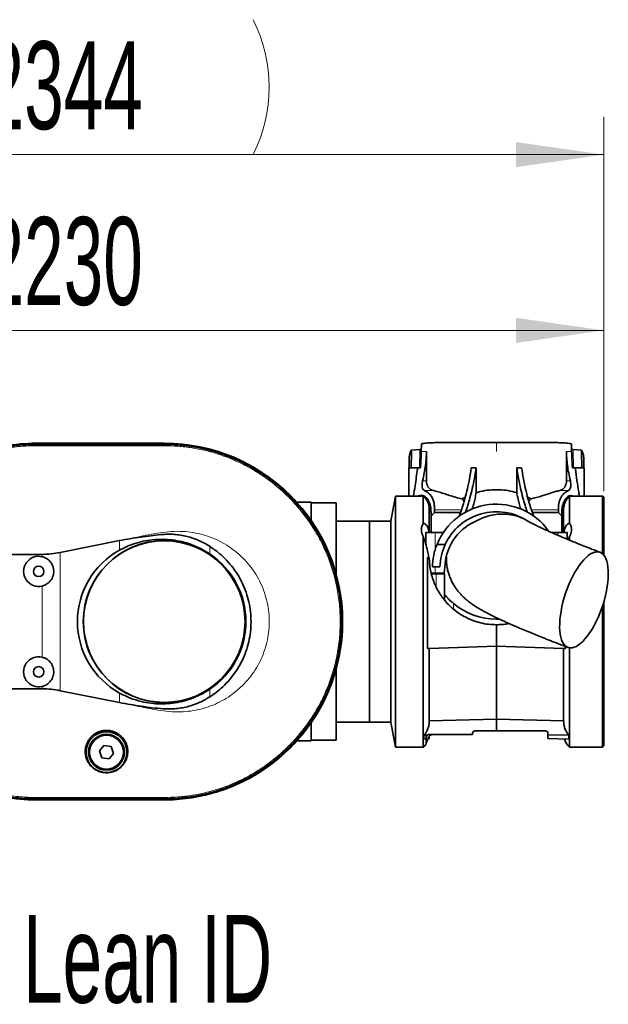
# Model space of a CAD drawing. Header units: millimetres. Extents: x 0 to 11920, y 0 to 8400.
# Tile 62 of 66: x 9127 to 9596, y 5670 to 6455. Entities that reach past the tile are written whole.
import ezdxf

# ---------------------------------------------------------------- set-up
doc = ezdxf.new("R2010")
doc.units = ezdxf.units.MM
doc.header["$LTSCALE"] = 20
doc.styles.add('SLDTEXTSTYLE0', font='TXT', dxfattribs={"width": 0.605})
doc.dimstyles.new('SLDDIMSTYLE3', dxfattribs={"dimtxt": 70, "dimasz": 70, "dimexe": 0, "dimexo": 0.0625, "dimgap": 17.5, "dimtad": 1, "dimdec": 1, "dimrnd": 1e-09, "dimzin": 12, "dimdsep": 46, "dimtxsty": 'SLDTEXTSTYLE0', "dimsah": 1, "dimcen": 0.09, "dimse1": 1, "dimsd1": 1, "dimadec": 0, "dimazin": 3, "dimtfac": 1, "dimtofl": 0, "dimtmove": 0, "dimatfit": 3, "dimfxl": 1, "dimfrac": 2, "dimtolj": 1, "dimtzin": 12, "dimarcsym": 0})

# ---------------------------------------------------------------- blocks, each defined once
blk = doc.blocks.new('_D_12')
at = {"color": 7, "linetype": 'Continuous', "lineweight": 0}
for p, q in [((9592.25, 6079.26), (9592.25, 6237.16)), ((9592.25, 6207.16), (9099.19, 6207.16))]:
    blk.add_line(p, q, dxfattribs=at)
at = {"color": 7, "linetype": 'Continuous', "lineweight": 18}
blk.add_solid([(9592.25, 6207.16), (9522.25, 6217.16), (9522.25, 6197.16)], dxfattribs=at)
at = {"color": 7, "linetype": 'Continuous', "lineweight": 18, "insert": (9099.19, 6297.4), "char_height": 70, "attachment_point": 1, "style": 'SLDTEXTSTYLE0'}
blk.add_mtext('2230', dxfattribs=at)
blk = doc.blocks.new('_D_13')
at = {"color": 7, "linetype": 'Continuous', "lineweight": 0}
for p, q in [((9592.25, 6079.26), (9592.25, 6377.16)), ((9592.25, 6347.16), (9086.51, 6347.16))]:
    blk.add_line(p, q, dxfattribs=at)
at = {"color": 7, "linetype": 'Continuous', "lineweight": 18}
for centre, start, end in [((9206.62, 6400.88), 153.43495, 206.56505), ((9205.65, 6400.88), 333.43495, 26.56505)]:
    blk.add_arc(centre, 120.11, start, end, dxfattribs=at)
blk.add_solid([(9592.25, 6347.16), (9522.25, 6357.16), (9522.25, 6337.16)], dxfattribs=at)
at = {"color": 7, "linetype": 'Continuous', "lineweight": 18, "insert": (9099.19, 6437.4), "char_height": 70, "attachment_point": 1, "style": 'SLDTEXTSTYLE0'}
blk.add_mtext('2344', dxfattribs=at)

msp = doc.modelspace()

# ---------------------------------------------------------------- linework, layer by layer
at = {"color": 7, "linetype": 'Continuous', "lineweight": 35}
for p, q in [((9242.25, 6117.26), (9140.25, 6117.26)), ((9140.25, 6117.15), (9242.25, 6117.15)), ((9140.25, 6116.36), (9140.26, 6116.36)), ((9242.24, 6116.36), (9242.25, 6116.36)), ((9447.01, 6116.77), (9446.87, 6110.76)), ((9457.97, 6117.76), (9506.75, 6117.76)), ((9506.75, 6117.76), (9555.54, 6117.76)), ((9566.63, 6110.76), (9566.5, 6116.77)), ((9438.43, 6110.76), (9438.97, 6111.75)), ((9438.85, 6097.76), (9438.98, 6110.76)), ((9445.68, 6112.42), (9438.97, 6111.75)), ((9438.98, 6110.76), (9438.97, 6111.75)), ((9446.91, 6112.6), (9445.68, 6112.42)), ((9451, 6087.47), (9451, 6110.76)), ((9562.5, 6110.76), (9562.5, 6087.47)), ((9567.82, 6112.42), (9566.59, 6112.61)), ((9574.53, 6111.75), (9567.82, 6112.42)), ((9574.53, 6111.75), (9574.52, 6110.76)), ((9574.52, 6110.76), (9574.65, 6097.76)), ((9574.53, 6111.75), (9575.07, 6110.76)), ((9437.25, 6097.76), (9437.25, 6104.75)), ((9576.25, 6104.75), (9576.25, 6097.76)), ((9437, 6097.76), (9437, 6075.26)), ((9443.75, 6097.76), (9437, 6097.76)), ((9443.84, 6097.76), (9443.75, 6096.8)), ((9443.84, 6097.76), (9443.75, 6097.76)), ((9446.28, 6097.76), (9443.84, 6097.76)), ((9486.71, 6097.64), (9490.58, 6097.63)), ((9490.58, 6097.63), (9490.58, 6077.95)), ((9526.79, 6097.64), (9522.93, 6097.63)), ((9522.93, 6077.95), (9522.93, 6097.63)), ((9569.66, 6097.76), (9567.23, 6097.76)), ((9569.75, 6096.8), (9569.66, 6097.76)), ((9569.75, 6097.76), (9569.66, 6097.76)), ((9576.5, 6097.76), (9569.75, 6097.76)), ((9576.5, 6075.26), (9576.5, 6097.76)), ((9359.25, 6070.26), (9347.79, 6070.26)), ((9359.25, 6070.26), (9359.25, 6055.72)), ((9379.25, 6069.76), (9359.25, 6069.76)), ((9379.25, 6069.76), (9379.25, 6012.61)), ((9426.28, 6075.26), (9422.75, 6055.26)), ((9448.51, 6075.26), (9426.28, 6075.26)), ((9426.28, 5975.26), (9426.28, 6075.26)), ((9448.16, 6075.75), (9448.93, 6075.54)), ((9448.51, 6053.37), (9448.51, 6075.26)), ((9448.93, 6075.54), (9448.93, 6075.54)), ((9481.07, 6071.21), (9479.37, 6072.92)), ((9531.54, 6074.37), (9534.13, 6072.92)), ((9564.57, 6075.54), (9565.34, 6075.75)), ((9564.57, 6075.54), (9564.57, 6075.54)), ((9591.25, 6075.26), (9564.99, 6075.26)), ((9564.99, 6075.26), (9564.99, 6053.37)), ((9565.34, 6075.75), (9569.45, 6075.26)), ((9592.25, 6074.26), (9591.25, 6075.26)), ((9591.25, 6029.23), (9591.25, 6075.26)), ((9592.25, 6074.26), (9592.25, 6028.16)), ((9454.59, 6065.26), (9453.24, 6065.26)), ((9453.25, 6046.26), (9453.25, 6064.76)), ((9454.68, 6059.15), (9457.42, 6062.19)), ((9457.42, 6062.19), (9457.42, 6064.28)), ((9478.18, 6062.19), (9457.42, 6062.19)), ((9556.08, 6062.19), (9535.33, 6062.19)), ((9556.08, 6064.28), (9556.08, 6062.19)), ((9556.08, 6062.19), (9558.82, 6059.15)), ((9560.26, 6065.26), (9558.91, 6065.26)), ((9560.25, 6046.26), (9560.25, 6064.76)), ((9405.75, 6055.26), (9379.25, 6055.26)), ((9422.75, 6055.26), (9405.75, 6055.26)), ((9405.75, 5895.26), (9405.75, 6055.26)), ((9405.75, 5975.26), (9405.75, 6055.26)), ((9422.75, 5975.26), (9422.75, 6055.26)), ((9454.68, 6059.15), (9454.75, 6057.74)), ((9454.75, 6057.74), (9454.75, 6046.26)), ((9535.2, 6053.36), (9531.66, 6055.24)), ((9558.75, 6046.26), (9558.75, 6057.74)), ((9450.5, 6046.26), (9450.5, 6036.76)), ((9458, 6046.26), (9450.5, 6046.26)), ((9464.46, 6046.26), (9458, 6046.26)), ((9555.5, 6046.26), (9550.41, 6046.26)), ((9563, 6046.26), (9555.5, 6046.26)), ((9563, 6040.91), (9563, 6046.26)), ((9159.42, 6030.3), (9206.68, 6039.8)), ((9448.51, 5875.26), (9448.51, 6043)), ((9564.99, 6043), (9564.99, 6040.19)), ((9459.42, 6036.76), (9465.96, 6036.76)), ((9451.79, 6026.26), (9451.79, 5953.89)), ((9451.79, 6026.26), (9453.25, 6026.26)), ((9458, 6018.76), (9455.76, 6018.76)), ((9461.76, 6018.76), (9458, 6018.76)), ((9465.91, 6021.33), (9465.24, 6013.76)), ((9458, 6013.76), (9454.77, 6013.76)), ((9458.65, 6013.26), (9454.85, 6013.26)), ((9456.03, 6013.76), (9456.19, 6013.26)), ((9465.24, 6013.76), (9458, 6013.76)), ((9465.5, 6013.26), (9458.65, 6013.26)), ((9465.5, 5996.69), (9465.5, 6013.26)), ((9465.5, 5992.19), (9465.5, 5996.69)), ((9592.25, 5991.12), (9592.25, 5876.26)), ((9591.25, 5875.26), (9591.25, 5987.9)), ((9405.75, 5895.26), (9405.75, 5975.26)), ((9422.75, 5895.26), (9422.75, 5975.26)), ((9426.28, 5875.26), (9426.28, 5975.26)), ((9506.75, 5977.26), (9508.73, 5977.29)), ((9506.75, 5955.76), (9506.75, 5972.76)), ((9451.79, 5953.89), (9453.25, 5953.89)), ((9453.25, 5953.89), (9506.75, 5955.76)), ((9453.25, 5895.91), (9453.25, 5953.89)), ((9506.75, 5955.76), (9560.25, 5953.89)), ((9506.75, 5897.43), (9506.75, 5955.76)), ((9560.25, 5895.91), (9560.25, 5953.89)), ((9561.71, 5953.89), (9560.25, 5953.89)), ((9561.71, 5953.89), (9561.71, 5955.41)), ((9564.99, 5954.34), (9564.99, 5875.26)), ((9379.25, 5937.91), (9379.25, 5880.76)), ((9206.68, 5910.71), (9159.42, 5920.2)), ((9506.75, 5897.43), (9453.25, 5896.27)), ((9506.75, 5897.43), (9560.25, 5896.27)), ((9506.75, 5888.26), (9506.75, 5897.43)), ((9359.25, 5894.79), (9359.25, 5880.26)), ((9379.25, 5895.26), (9405.75, 5895.26)), ((9405.75, 5895.26), (9422.75, 5895.26)), ((9422.75, 5895.26), (9426.28, 5875.26)), ((9449.04, 5884.82), (9451.55, 5884.86)), ((9449.04, 5884.82), (9449.04, 5881.75)), ((9449.04, 5881.75), (9450.75, 5881.79)), ((9450.75, 5883.26), (9450.75, 5881.79)), ((9450.75, 5881.79), (9450.75, 5877.77)), ((9475.15, 5885.26), (9452.75, 5885.26)), ((9453.07, 5881.85), (9453.07, 5883.26)), ((9475.15, 5885.26), (9487.75, 5885.47)), ((9487.75, 5885.26), (9475.15, 5885.26)), ((9487.75, 5886.26), (9487.75, 5885.47)), ((9487.75, 5885.47), (9487.75, 5885.26)), ((9506.75, 5888.26), (9489.75, 5888.26)), ((9506.75, 5888.26), (9545.75, 5888.26)), ((9547.75, 5885.1), (9547.75, 5886.26)), ((9564.46, 5884.82), (9547.75, 5885.1)), ((9547.75, 5882.18), (9547.75, 5885.1)), ((9564.46, 5881.75), (9547.75, 5882.18)), ((9564.46, 5884.82), (9564.46, 5881.75)), ((9194.24, 5876.67), (9190.56, 5872.22)), ((9199.93, 5875.7), (9194.24, 5876.67)), ((9201.94, 5870.29), (9199.93, 5875.7)), ((9347.79, 5880.26), (9359.25, 5880.26)), ((9359.25, 5880.76), (9379.25, 5880.76)), ((9426.28, 5875.26), (9448.51, 5875.26)), ((9564.99, 5875.26), (9591.25, 5875.26)), ((9591.25, 5875.26), (9592.25, 5876.26)), ((9190.56, 5872.22), (9192.57, 5866.81)), ((9192.57, 5866.81), (9198.26, 5865.84)), ((9198.26, 5865.84), (9201.94, 5870.29)), ((9140.26, 5834.15), (9140.25, 5834.15)), ((9242.25, 5834.15), (9242.24, 5834.15)), ((9242.25, 5833.36), (9140.25, 5833.36)), ((9140.25, 5833.26), (9242.25, 5833.26))]:
    msp.add_line(p, q, dxfattribs=at)
at = {"color": 8, "linetype": 'Continuous', "lineweight": 18}
for p, q in [((9140.25, 6116.36), (9140.25, 6117.15)), ((9242.25, 6116.36), (9242.25, 6117.15)), ((9506.75, 6110.76), (9506.75, 6117.76)), ((9438.43, 6110.76), (9438.98, 6110.76)), ((9445.68, 6112.42), (9445.54, 6097.76)), ((9446.87, 6110.76), (9451, 6110.76)), ((9562.5, 6110.76), (9566.63, 6110.76)), ((9567.82, 6112.42), (9567.96, 6097.76)), ((9574.52, 6110.76), (9575.07, 6110.76)), ((9443.75, 6096.8), (9443.75, 6097.76)), ((9569.75, 6096.8), (9569.75, 6097.76)), ((9447.92, 6087.47), (9451, 6087.47)), ((9562.5, 6087.47), (9565.58, 6087.47)), ((9449.35, 6079.65), (9456.31, 6079.65)), ((9557.19, 6079.65), (9564.16, 6079.65)), ((9448.16, 6075.26), (9448.16, 6075.75)), ((9565.34, 6075.26), (9565.34, 6075.75)), ((9457.42, 6064.28), (9478.88, 6064.28)), ((9534.62, 6064.28), (9556.08, 6064.28)), ((9458, 6032.74), (9458, 6046.26)), ((9555.5, 6044.06), (9555.5, 6046.26)), ((9206.68, 6032.16), (9206.68, 6039.8)), ((9159.42, 6030.3), (9159.42, 5920.2)), ((9278.49, 6035.21), (9278.49, 6029.14)), ((9145.06, 6026.92), (9145.06, 6028.78)), ((9458, 6013.76), (9458, 6018.76)), ((9458.65, 6013.26), (9458.65, 6003)), ((9145.06, 5946.92), (9145.06, 6003.59)), ((9472.5, 5989.66), (9472.5, 5985.16)), ((9145.06, 5921.73), (9145.06, 5923.59)), ((9278.49, 5921.37), (9278.49, 5915.29)), ((9206.68, 5910.71), (9206.68, 5918.36)), ((9453.07, 5883.26), (9450.75, 5883.26)), ((9140.25, 5834.15), (9140.25, 5833.36)), ((9242.25, 5834.15), (9242.25, 5833.36))]:
    msp.add_line(p, q, dxfattribs=at)
at = {"color": 8, "linetype": 'Continuous', "lineweight": 18, "flags": 128}
for points in [[(9140.25, 6115.34), (9140.25, 6115.91), (9140.26, 6116.36)], [(9242.24, 6116.36), (9242.25, 6115.79), (9242.25, 6115.34)], [(9140.25, 6115.34), (9165.75, 6115.34), (9191.25, 6115.34), (9216.75, 6115.34), (9242.25, 6115.34)], [(9242.25, 5835.18), (9216.75, 5835.18), (9191.25, 5835.18), (9165.75, 5835.18), (9140.25, 5835.18)], [(9140.25, 5835.18), (9140.25, 5834.6), (9140.26, 5834.15)]]:
    msp.add_lwpolyline(points, dxfattribs=at)
at = {"color": 7, "linetype": 'Continuous', "lineweight": 35, "flags": 128}
for points in [[(9140.26, 6116.36), (9150.26, 6116.36), (9160.27, 6116.36), (9180.28, 6116.36), (9200.29, 6116.36), (9221.26, 6116.36), (9231.75, 6116.36), (9242.24, 6116.36)], [(9591.6, 5988.99), (9592.66, 5992.57), (9593.58, 5996.16), (9594.35, 5999.71), (9594.96, 6003.2), (9595.41, 6006.6), (9595.69, 6009.88), (9595.8, 6013), (9595.75, 6015.94), (9595.52, 6018.68), (9595.12, 6021.19), (9594.56, 6023.44), (9593.84, 6025.43), (9592.97, 6027.13), (9591.95, 6028.52), (9590.8, 6029.6), (9589.52, 6030.35), (9588.13, 6030.77), (9586.63, 6030.85), (9585.04, 6030.6), (9583.38, 6030.01), (9581.65, 6029.1), (9579.88, 6027.86), (9578.08, 6026.31), (9576.27, 6024.47), (9574.46, 6022.35), (9572.66, 6019.96), (9570.9, 6017.34), (9569.18, 6014.49), (9567.53, 6011.46), (9565.96, 6008.26), (9564.48, 6004.92), (9563.11, 6001.47), (9561.85, 5997.94), (9560.72, 5994.37), (9559.73, 5990.78), (9558.88, 5987.2), (9558.19, 5983.68), (9557.66, 5980.23), (9557.3, 5976.89), (9557.1, 5973.69), (9557.07, 5970.65), (9557.22, 5967.81), (9557.53, 5965.18), (9558.01, 5962.8), (9558.65, 5960.67), (9559.44, 5958.83), (9560.39, 5957.28), (9561.48, 5956.05), (9562.69, 5955.13), (9564.03, 5954.55), (9565.48, 5954.29), (9567.02, 5954.38), (9568.65, 5954.8), (9570.35, 5955.55), (9572.1, 5956.63), (9573.88, 5958.02), (9575.69, 5959.72), (9577.51, 5961.7), (9579.31, 5963.96), (9581.1, 5966.47), (9582.84, 5969.2), (9584.52, 5972.15), (9586.13, 5975.27), (9587.66, 5978.54), (9589.09, 5981.94), (9590.41, 5985.43), (9591.6, 5988.99)], [(9452.14, 5881.83), (9452.42, 5881.83), (9452.74, 5881.84), (9453.07, 5881.85)]]:
    msp.add_lwpolyline(points, dxfattribs=at)
at = {"color": 7, "linetype": 'Continuous', "lineweight": 35}
for centre, radius in [((9242.25, 5975.26), 64.48), ((9242.25, 5975.26), 64.33), ((9142.25, 6015.26), 4.15), ((9142.25, 5935.26), 4.15), ((9196.25, 5871.26), 16.25), ((9196.25, 5871.26), 14.25), ((9196.25, 5871.26), 13.5)]:
    msp.add_circle(centre, radius, dxfattribs=at)
at = {"color": 8, "linetype": 'Continuous', "lineweight": 18}
msp.add_circle((9196.25, 5871.26), 13.85, dxfattribs=at)
at = {"color": 7, "linetype": 'Continuous', "lineweight": 35}
for centre, radius, start, end in [((9140.25, 5975.26), 141.9, 90, 100.24717), ((9140.25, 5976.26), 141, 90.00007, 100.24394), ((9242.25, 5975.26), 142, 270.00001, 89.99999), ((9242.25, 5975.26), 141.9, 269.99998, 90.00002), ((9439.25, 6064.76), 14, 359.99861, 48.59205), ((9574.25, 6064.76), 14, 131.41002, 179.99933), ((9506.75, 6017.76), 51, 35.49251, 158.12697), ((9506.75, 6017.76), 45, 56.39622, 155.02508), ((9506.75, 6017.76), 41, 111.38479, 175.00051), ((9238.15, 5975.26), 65.02, 118.94088, 241.05912), ((9506.75, 6017.76), 51, 158.12767, 178.87618), ((9506.75, 6017.76), 45, 155.02518, 178.72704), ((9142.25, 6015.26), 12, 76.45644, 283.54356), ((9242.25, 5975.26), 64.94, 303.92109, 56.07891), ((9506.75, 6030.76), 53.5, 230.19452, 269.99976), ((9142.25, 5935.26), 12, 76.45646, 283.54354), ((9452.75, 5883.26), 2, 90.00456, 126.73682), ((9489.75, 5886.26), 2, 89.99668, 179.99991), ((9545.75, 5886.26), 2, 0.00009, 89.99991), ((9574.25, 5885.76), 14, 196.26629, 228.59019), ((9439.25, 5885.76), 14, 311.4076, 325.22766), ((9140.25, 5976.26), 143.01, 259.74946, 269.99983), ((9140.25, 5975.26), 141.9, 259.75283, 270)]:
    msp.add_arc(centre, radius, start, end, dxfattribs=at)
for points, knots in [([(9115.15, 6114.11), (9118.44, 6114.64), (9124.24, 6115.56), (9132.63, 6116.24), (9137.71, 6116.32), (9140.25, 6116.36)], [0, 0, 0, 0, 0.396599, 0.697861, 1, 1, 1, 1]), ([(9242.25, 6116.36), (9245.62, 6116.29), (9252.35, 6116.15), (9262.41, 6115.02), (9272.38, 6113.23), (9282.19, 6110.72), (9291.79, 6107.51), (9301.14, 6103.62), (9310.19, 6099.07), (9318.89, 6093.88), (9327.19, 6088.09), (9335.05, 6081.71), (9342.45, 6074.78), (9349.32, 6067.35), (9355.64, 6059.44), (9361.38, 6051.1), (9366.51, 6042.37), (9371, 6033.29), (9374.83, 6023.91), (9377.97, 6014.29), (9380.42, 6004.46), (9382.16, 5994.49), (9383.18, 5984.41), (9383.47, 5974.29), (9383.04, 5964.17), (9381.88, 5954.11), (9380.01, 5944.16), (9377.43, 5934.37), (9374.15, 5924.79), (9370.19, 5915.47), (9365.58, 5906.45), (9360.33, 5897.79), (9354.48, 5889.53), (9348.05, 5881.71), (9341.07, 5874.36), (9333.59, 5867.54), (9325.63, 5861.27), (9317.25, 5855.59), (9308.49, 5850.53), (9299.38, 5846.1), (9289.98, 5842.34), (9280.33, 5839.26), (9270.49, 5836.88), (9260.83, 5835.28), (9251.4, 5834.32), (9245.3, 5834.21), (9242.25, 5834.15)], [0, 0, 0, 0, 0.022772, 0.045601, 0.06843, 0.091259, 0.114088, 0.136917, 0.159746, 0.182575, 0.205404, 0.228233, 0.251062, 0.273891, 0.29672, 0.319549, 0.342378, 0.365207, 0.388036, 0.410865, 0.433694, 0.456523, 0.479352, 0.50218, 0.525009, 0.547839, 0.570667, 0.593496, 0.616325, 0.639154, 0.661983, 0.684812, 0.707641, 0.73047, 0.753299, 0.776128, 0.798957, 0.821786, 0.844615, 0.867444, 0.890273, 0.913102, 0.935931, 0.958701, 0.979351, 1, 1, 1, 1]), ([(9447.01, 6116.77), (9448.31, 6117.02), (9451.12, 6117.55), (9454.8, 6117.73), (9457.15, 6117.75), (9457.97, 6117.76)], [0, 0, 0, 0, 0.360436, 0.776584, 1, 1, 1, 1]), ([(9555.54, 6117.76), (9556.36, 6117.75), (9558.69, 6117.73), (9562.37, 6117.55), (9565.17, 6117.02), (9566.5, 6116.77)], [0, 0, 0, 0, 0.223417, 0.634458, 1, 1, 1, 1]), ([(9437.25, 6104.75), (9437.29, 6105.83), (9437.35, 6107.9), (9438.08, 6109.84), (9438.43, 6110.76)], [0, 0, 0, 0, 0.524106, 1, 1, 1, 1]), ([(9446.87, 6110.76), (9446.81, 6108.59), (9446.68, 6104.25), (9446.41, 6099.92), (9446.28, 6097.76)], [0, 0, 0, 0, 0.4993, 1, 1, 1, 1]), ([(9447.92, 6087.47), (9448.38, 6089.51), (9449.3, 6093.59), (9450.27, 6099.52), (9450.89, 6105.25), (9450.96, 6108.92), (9451, 6110.76)], [0, 0, 0, 0, 0.266152, 0.532869, 0.765936, 1, 1, 1, 1]), ([(9562.5, 6110.76), (9562.54, 6108.93), (9562.61, 6105.26), (9563.23, 6099.54), (9564.2, 6093.6), (9565.12, 6089.52), (9565.58, 6087.47)], [0, 0, 0, 0, 0.233033, 0.467131, 0.733207, 1, 1, 1, 1]), ([(9567.23, 6097.76), (9567.09, 6099.92), (9566.82, 6104.25), (9566.69, 6108.58), (9566.63, 6110.76)], [0, 0, 0, 0, 0.498683, 1, 1, 1, 1]), ([(9575.07, 6110.76), (9575.42, 6109.85), (9576.15, 6107.91), (9576.22, 6105.85), (9576.25, 6104.75)], [0, 0, 0, 0, 0.469858, 1, 1, 1, 1]), ([(9443.75, 6096.8), (9443.23, 6092.32), (9442.38, 6085.11), (9441.12, 6077.97), (9440.64, 6075.26)], [0, 0, 0, 0, 0.620485, 1, 1, 1, 1]), ([(9486.71, 6097.64), (9486.26, 6094.77), (9485.38, 6089.18), (9483.69, 6081.04), (9481.9, 6073.86), (9480.04, 6067.59), (9478.48, 6062.88), (9477.38, 6060.11), (9476.99, 6059.12)], [0, 0, 0, 0, 0.218519, 0.427069, 0.625986, 0.775783, 0.920091, 1, 1, 1, 1]), ([(9490.58, 6097.63), (9490.13, 6094.82), (9489.26, 6089.33), (9487.61, 6081.34), (9485.88, 6074.29), (9484.06, 6068.12), (9482.84, 6064.3), (9482.11, 6062.39), (9482.05, 6062.23)], [0, 0, 0, 0, 0.233844, 0.457232, 0.670509, 0.831251, 0.986222, 1, 1, 1, 1]), ([(9522.93, 6097.63), (9523.37, 6094.82), (9524.24, 6089.33), (9525.89, 6081.34), (9527.62, 6074.29), (9529.45, 6068.12), (9530.66, 6064.33), (9531.38, 6062.43), (9531.43, 6062.3)], [0, 0, 0, 0, 0.2343482, 0.4582183, 0.671955, 0.833044, 0.988349, 1, 1, 1, 1]), ([(9526.79, 6097.64), (9527.24, 6094.77), (9528.13, 6089.18), (9529.82, 6081.04), (9531.6, 6073.86), (9533.46, 6067.59), (9535.05, 6062.81), (9536.17, 6059.97), (9536.59, 6058.91)], [0, 0, 0, 0, 0.217265, 0.424619, 0.622395, 0.771333, 0.914813, 1, 1, 1, 1]), ([(9572.86, 6075.26), (9572.67, 6076.34), (9571.96, 6080.45), (9570.76, 6087.61), (9570.09, 6093.73), (9569.75, 6096.8)], [0, 0, 0, 0, 0.151299, 0.574881, 1, 1, 1, 1]), ([(9449.35, 6079.65), (9448.96, 6079.93), (9448.07, 6080.56), (9447.58, 6082.39), (9447.45, 6084.46), (9447.64, 6086.22), (9447.86, 6087.22), (9447.92, 6087.47)], [0, 0, 0, 0, 0.1636018, 0.3793106, 0.6341146, 0.9081487, 1, 1, 1, 1]), ([(9456.31, 6079.65), (9455.86, 6079.79), (9454.93, 6080.06), (9453.46, 6081.01), (9452.15, 6082.58), (9451.26, 6084.76), (9451.01, 6086.43), (9451, 6087.36), (9451, 6087.47)], [0, 0, 0, 0, 0.139011, 0.281852, 0.509095, 0.726621, 0.966468, 1, 1, 1, 1]), ([(9562.5, 6087.47), (9562.46, 6086.72), (9562.37, 6085.27), (9561.67, 6083.24), (9560.46, 6081.36), (9558.85, 6080.13), (9557.6, 6079.77), (9557.19, 6079.65)], [0, 0, 0, 0, 0.221204, 0.426469, 0.620758, 0.873185, 1, 1, 1, 1]), ([(9565.58, 6087.47), (9565.73, 6086.69), (9566.02, 6085.2), (9566.01, 6083.08), (9565.67, 6081.34), (9565.01, 6080.13), (9564.38, 6079.78), (9564.16, 6079.65)], [0, 0, 0, 0, 0.281489, 0.538074, 0.74623, 0.911466, 1, 1, 1, 1]), ([(9457.42, 6064.28), (9457.42, 6065.13), (9457.41, 6066.93), (9457.12, 6069.77), (9456.25, 6072.71), (9454.68, 6075.57), (9452.38, 6078.06), (9450.35, 6079.13), (9449.35, 6079.65)], [0, 0, 0, 0, 0.1369563, 0.2925214, 0.4604861, 0.630552, 0.8177074, 1, 1, 1, 1]), ([(9456.31, 6079.65), (9457.66, 6079.31), (9460.46, 6078.61), (9464.74, 6077.24), (9469.34, 6075.77), (9474.23, 6074.25), (9477.63, 6073.37), (9479.37, 6072.92)], [0, 0, 0, 0, 0.172962, 0.360753, 0.56131, 0.775613, 1, 1, 1, 1]), ([(9487.11, 6064.64), (9487.26, 6064.98), (9487.88, 6066.4), (9488.74, 6069.26), (9489.79, 6073.35), (9490.3, 6076.36), (9490.58, 6077.95)], [0, 0, 0, 0, 0.079989, 0.33774, 0.647801, 1, 1, 1, 1]), ([(9490.58, 6077.95), (9491.63, 6078.25), (9495.08, 6079.22), (9501.2, 6080.19), (9508.66, 6080.41), (9516, 6079.75), (9520.61, 6078.55), (9522.93, 6077.95)], [0, 0, 0, 0, 0.0997834, 0.3281064, 0.5652582, 0.7812162, 1, 1, 1, 1]), ([(9522.93, 6077.95), (9523.15, 6076.63), (9523.65, 6073.69), (9524.71, 6069.41), (9525.63, 6066.32), (9526.27, 6064.86), (9526.33, 6064.72)], [0, 0, 0, 0, 0.294841, 0.651454, 0.966679, 1, 1, 1, 1]), ([(9534.13, 6072.92), (9535.6, 6073.3), (9538.49, 6074.04), (9543.86, 6075.65), (9548.93, 6077.31), (9553.73, 6078.79), (9556.06, 6079.37), (9557.19, 6079.65)], [0, 0, 0, 0, 0.188993, 0.372915, 0.700154, 0.854952, 1, 1, 1, 1]), ([(9564.16, 6079.65), (9563.54, 6079.35), (9562.28, 6078.74), (9560.58, 6077.41), (9559.07, 6075.78), (9557.78, 6073.77), (9556.84, 6071.46), (9556.28, 6068.96), (9556.09, 6066.56), (9556.08, 6065.01), (9556.08, 6064.28)], [0, 0, 0, 0, 0.11075, 0.2256, 0.346868, 0.469426, 0.610576, 0.748754, 0.882061, 1, 1, 1, 1]), ([(9444.19, 6075.26), (9444.56, 6075.35), (9445.85, 6075.67), (9447.2, 6075.72), (9448.16, 6075.75)], [0, 0, 0, 0, 0.282136, 1, 1, 1, 1]), ([(9448.93, 6075.54), (9449.86, 6074.82), (9451.8, 6073.3), (9453.44, 6070.1), (9454.31, 6066.9), (9454.63, 6063.98), (9454.74, 6061.41), (9454.7, 6059.85), (9454.68, 6059.15)], [0, 0, 0, 0, 0.192835, 0.402772, 0.576592, 0.740963, 0.88585, 1, 1, 1, 1]), ([(9450.99, 6072.15), (9451.07, 6072.09), (9451.67, 6071.58), (9452.56, 6070.4), (9453.62, 6068.66), (9454.04, 6067.39), (9454.25, 6066.77)], [0, 0, 0, 0, 0.045151, 0.371597, 0.688678, 1, 1, 1, 1]), ([(9479.37, 6072.92), (9479.65, 6073.1), (9480.47, 6073.61), (9481.35, 6074.01), (9481.93, 6074.28)], [0, 0, 0, 0, 0.3410664, 1, 1, 1, 1]), ([(9534.13, 6072.92), (9533.89, 6072.7), (9533.28, 6072.17), (9532.75, 6071.57), (9532.43, 6071.21)], [0, 0, 0, 0, 0.404998, 1, 1, 1, 1]), ([(9558.82, 6059.15), (9558.81, 6059.72), (9558.78, 6061.01), (9558.83, 6063.15), (9559.02, 6065.63), (9559.49, 6068.13), (9560.27, 6070.45), (9561.35, 6072.46), (9562.75, 6074.25), (9563.97, 6075.12), (9564.57, 6075.54)], [0, 0, 0, 0, 0.093937, 0.212392, 0.352269, 0.504188, 0.629421, 0.754715, 0.87948, 1, 1, 1, 1]), ([(9559.16, 6066.1), (9559.37, 6066.91), (9559.8, 6068.62), (9561.03, 6070.62), (9562.05, 6071.68), (9562.44, 6072.08)], [0, 0, 0, 0, 0.363707, 0.757856, 1, 1, 1, 1]), ([(9453.25, 6063.73), (9453.26, 6063.75), (9453.3, 6063.88), (9453.61, 6063.98), (9453.98, 6063.74), (9454.3, 6063.23), (9454.53, 6062.51), (9454.68, 6061.76), (9454.7, 6061.29), (9454.71, 6061.1)], [0, 0, 0, 0, 0.023883, 0.109382, 0.218063, 0.365335, 0.607573, 0.84179, 1, 1, 1, 1]), ([(9558.8, 6061.32), (9558.83, 6061.58), (9558.88, 6062.08), (9559.06, 6062.82), (9559.32, 6063.46), (9559.73, 6063.99), (9560.17, 6063.9), (9560.24, 6063.77), (9560.25, 6063.75)], [0, 0, 0, 0, 0.230829, 0.450759, 0.678448, 0.869578, 0.980639, 1, 1, 1, 1]), ([(9448.51, 6053.37), (9448.2, 6052.88), (9447.57, 6051.9), (9447.04, 6050.04), (9446.94, 6047.89), (9447.38, 6045.42), (9448.12, 6043.84), (9448.51, 6043)], [0, 0, 0, 0, 0.159056, 0.318003, 0.523873, 0.744968, 1, 1, 1, 1]), ([(9453.05, 6046.26), (9453.05, 6046.3), (9452.98, 6047.34), (9452.57, 6048.84), (9451.84, 6050.69), (9451.12, 6051.91), (9450.27, 6052.85), (9449.36, 6053.42), (9448.76, 6053.38), (9448.51, 6053.37)], [0, 0, 0, 0, 0.0128606, 0.3433681, 0.5048207, 0.6652403, 0.8048307, 0.9206768, 1, 1, 1, 1]), ([(9491.8, 6055.93), (9492.88, 6056.49), (9495.93, 6058.08), (9501.33, 6059.88), (9507.96, 6061.01), (9514.72, 6060.97), (9521.59, 6059.89), (9525.94, 6058.2), (9528.18, 6057.33)], [0, 0, 0, 0, 0.096663, 0.273443, 0.450236, 0.629789, 0.809357, 1, 1, 1, 1]), ([(9589.27, 6030.45), (9587.02, 6031.32), (9582.78, 6032.96), (9576.81, 6035.32), (9571.57, 6037.41), (9566.59, 6039.42), (9561.94, 6041.34), (9557.67, 6043.12), (9554.22, 6044.6), (9551.48, 6045.78), (9549.38, 6046.71), (9547.75, 6047.44), (9546.38, 6048.06), (9545.05, 6048.66), (9543.52, 6049.36), (9541.8, 6050.17), (9539.93, 6051.07), (9538.21, 6051.93), (9536.75, 6052.67), (9535.8, 6053.17), (9535.35, 6053.42), (9535.26, 6053.47)], [0, 0, 0, 0, 0.1233187, 0.2321633, 0.3278209, 0.4114932, 0.5063935, 0.5844689, 0.6478081, 0.6981517, 0.7369268, 0.7652754, 0.7890098, 0.813863, 0.8395882, 0.8750599, 0.9109034, 0.9455298, 0.9734391, 0.9946139, 1, 1, 1, 1]), ([(9558.75, 6057.74), (9558.75, 6057.79), (9558.75, 6058.26), (9558.79, 6058.73), (9558.82, 6059.15)], [0, 0, 0, 0, 0.09187, 1, 1, 1, 1]), ([(9564.99, 6053.37), (9564.75, 6053.38), (9564.14, 6053.42), (9563.23, 6052.85), (9562.39, 6051.93), (9561.67, 6050.71), (9560.94, 6048.86), (9560.52, 6047.34), (9560.45, 6046.3), (9560.45, 6046.26)], [0, 0, 0, 0, 0.079311, 0.195157, 0.334748, 0.488944, 0.656629, 0.987138, 1, 1, 1, 1]), ([(9564.99, 6043), (9565.06, 6043.13), (9565.48, 6043.92), (9566.07, 6045.42), (9566.54, 6047.64), (9566.5, 6049.97), (9565.91, 6051.97), (9565.23, 6053), (9564.99, 6053.37)], [0, 0, 0, 0, 0.041101, 0.245584, 0.439671, 0.661345, 0.879967, 1, 1, 1, 1]), ([(9206.68, 6039.8), (9212.17, 6040.77), (9220.4, 6042.22), (9231.45, 6043.7), (9238.7, 6044.51), (9244.9, 6044.91), (9250.09, 6044.79), (9255.28, 6044.18), (9260.33, 6043.15), (9265.14, 6041.73), (9269.73, 6039.95), (9274.21, 6037.81), (9277.06, 6036.08), (9278.49, 6035.21)], [0, 0, 0, 0, 0.22558, 0.338734, 0.451915, 0.521234, 0.590519, 0.661819, 0.733127, 0.798958, 0.864794, 0.932396, 1, 1, 1, 1]), ([(9206.68, 6032.16), (9208.51, 6033.11), (9212.15, 6035), (9218.39, 6037.39), (9225.32, 6039.32), (9232.93, 6040.54), (9240.66, 6040.92), (9248.41, 6040.42), (9256.1, 6039.06), (9263.78, 6036.78), (9271.35, 6033.57), (9276.11, 6030.62), (9278.49, 6029.14)], [0, 0, 0, 0, 0.081501, 0.163017, 0.264676, 0.366684, 0.468409, 0.571403, 0.674749, 0.77778, 0.888889, 1, 1, 1, 1]), ([(9448.51, 6043), (9448.68, 6042.46), (9449.44, 6040.13), (9450.83, 6035.91), (9452.14, 6030.86), (9452.63, 6027.57), (9452.82, 6026.26)], [0, 0, 0, 0, 0.0980398, 0.4234127, 0.7703243, 1, 1, 1, 1]), ([(9564.17, 6040.43), (9564.27, 6040.75), (9564.54, 6041.6), (9564.82, 6042.46), (9564.99, 6043)], [0, 0, 0, 0, 0.370504, 1, 1, 1, 1]), ([(9145.06, 6028.78), (9147.46, 6028.84), (9152.29, 6028.97), (9157.04, 6029.86), (9159.42, 6030.3)], [0, 0, 0, 0, 0.497219, 1, 1, 1, 1]), ([(9278.49, 6035.21), (9281.08, 6033.42), (9285.86, 6030.1), (9292.01, 6024.19), (9297.19, 6018.06), (9301.65, 6011.39), (9305.31, 6004.25), (9308.15, 5996.75), (9310.14, 5988.98), (9311.23, 5981.04), (9311.44, 5973.04), (9310.75, 5965.06), (9309.15, 5957.21), (9306.69, 5949.59), (9303.4, 5942.28), (9299.29, 5935.4), (9294.45, 5929.02), (9289.25, 5923.57), (9283.91, 5918.97), (9280.3, 5916.52), (9278.49, 5915.29)], [0, 0, 0, 0, 0.06626, 0.122409, 0.178737, 0.234886, 0.290981, 0.347256, 0.403352, 0.459356, 0.515536, 0.571537, 0.627557, 0.683753, 0.73977, 0.795833, 0.852074, 0.908135, 0.954068, 1, 1, 1, 1]), ([(9052.25, 6029.14), (9076.53, 6029), (9107.47, 6028.81), (9138.41, 6028.78), (9145.06, 6028.78)], [0, 0, 0, 0, 0.784896, 1, 1, 1, 1]), ([(9145.06, 6026.92), (9145.89, 6026.67), (9148.01, 6026.01), (9150.94, 6023.85), (9153.3, 6020.5), (9154.41, 6016.55), (9154.15, 6012.45), (9152.56, 6008.67), (9149.8, 6005.64), (9147.06, 6004.13), (9145.41, 6003.69), (9145.06, 6003.59)], [0, 0, 0, 0, 0.081536, 0.207701, 0.334023, 0.460419, 0.586714, 0.712938, 0.839251, 0.965652, 1, 1, 1, 1]), ([(9453.25, 6026.26), (9453.3, 6024.61), (9453.39, 6021.24), (9454.14, 6016.15), (9455.37, 6011), (9457.2, 6005.86), (9459.58, 6000.82), (9462.46, 5996.08), (9465.78, 5991.73), (9469.45, 5987.78), (9474.25, 5983.57), (9480.39, 5979.46), (9487.37, 5976.2), (9494.1, 5974.16), (9500.38, 5972.98), (9504.63, 5972.83), (9506.75, 5972.76)], [0, 0, 0, 0, 0.058962, 0.120214, 0.183189, 0.248166, 0.314709, 0.381982, 0.445685, 0.509935, 0.574184, 0.673407, 0.772641, 0.848343, 0.924305, 1, 1, 1, 1]), ([(9466.89, 6026.74), (9466.89, 6026.68), (9466.87, 6026.06), (9466.88, 6024.61), (9466.99, 6022.2), (9467.36, 6019.11), (9468.03, 6015.8), (9469.05, 6012.33), (9470.35, 6008.98), (9471.95, 6005.73), (9473.69, 6002.82), (9475.46, 6000.33), (9477.33, 5998.02), (9479.19, 5996.01), (9481.04, 5994.21), (9482.71, 5992.74), (9484.55, 5991.23), (9486.55, 5989.74), (9488.64, 5988.29), (9490.56, 5987.05), (9492.84, 5985.64), (9495.65, 5984.02), (9499.22, 5982.09), (9503.08, 5980.12), (9506.26, 5978.58), (9508.64, 5977.45), (9510.32, 5976.66), (9512.39, 5975.71), (9514.99, 5974.54), (9518.17, 5973.12), (9522.01, 5971.45), (9526.59, 5969.49), (9532.01, 5967.23), (9537.71, 5964.89), (9543.63, 5962.51), (9549.68, 5960.1), (9556.4, 5957.47), (9561.12, 5955.65), (9563.61, 5954.69)], [0, 0, 0, 0, 0.00148, 0.014464, 0.033882, 0.057802, 0.086953, 0.112779, 0.142044, 0.170712, 0.197245, 0.221143, 0.24198, 0.266758, 0.284956, 0.302173, 0.318863, 0.340377, 0.360364, 0.378233, 0.393733, 0.42307, 0.453924, 0.488379, 0.5243, 0.536397, 0.550025, 0.567613, 0.589602, 0.616497, 0.648883, 0.687431, 0.732872, 0.785985, 0.831345, 0.881851, 0.937918, 1, 1, 1, 1]), ([(9465.5, 5996.69), (9465.58, 5996.6), (9465.84, 5996.27), (9466.57, 5995.43), (9467.62, 5994.26), (9468.93, 5992.91), (9470.51, 5991.37), (9471.74, 5990.31), (9472.5, 5989.66)], [0, 0, 0, 0, 0.035223, 0.127178, 0.336556, 0.509733, 0.695437, 1, 1, 1, 1]), ([(9506.75, 5972.76), (9508.23, 5972.8), (9511.19, 5972.88), (9514.54, 5973.25), (9516.38, 5973.66), (9516.78, 5973.74)], [0, 0, 0, 0, 0.439552, 0.879098, 1, 1, 1, 1]), ([(9145.06, 5946.92), (9145.89, 5946.67), (9148.01, 5946.01), (9150.94, 5943.85), (9153.3, 5940.5), (9154.41, 5936.55), (9154.15, 5932.45), (9152.56, 5928.67), (9149.8, 5925.64), (9147.06, 5924.13), (9145.41, 5923.69), (9145.06, 5923.59)], [0, 0, 0, 0, 0.081536, 0.207701, 0.33402, 0.460418, 0.586714, 0.712937, 0.839251, 0.965652, 1, 1, 1, 1]), ([(9145.06, 5921.73), (9134.29, 5921.71), (9103.36, 5921.64), (9072.42, 5921.47), (9052.25, 5921.37)], [0, 0, 0, 0, 0.348102, 1, 1, 1, 1]), ([(9159.42, 5920.2), (9157.06, 5920.64), (9152.32, 5921.53), (9147.49, 5921.66), (9145.06, 5921.73)], [0, 0, 0, 0, 0.4967121, 1, 1, 1, 1]), ([(9278.49, 5921.37), (9276.95, 5920.39), (9273.86, 5918.42), (9268.34, 5915.63), (9261.92, 5913.11), (9254.6, 5911.13), (9247.05, 5909.94), (9239.38, 5909.6), (9231.66, 5910.12), (9223.52, 5911.58), (9215.05, 5914.15), (9209.47, 5916.95), (9206.68, 5918.36)], [0, 0, 0, 0, 0.072609, 0.145215, 0.245381, 0.345845, 0.445989, 0.548055, 0.650411, 0.752416, 0.876228, 1, 1, 1, 1]), ([(9278.49, 5915.29), (9275.88, 5913.77), (9271.94, 5911.46), (9266.27, 5909.19), (9261.72, 5907.73), (9256.9, 5906.62), (9251.8, 5905.87), (9246.6, 5905.59), (9240.19, 5905.84), (9232.65, 5906.64), (9221.07, 5908.19), (9212.44, 5909.7), (9206.68, 5910.71)], [0, 0, 0, 0, 0.122182, 0.184686, 0.247183, 0.316009, 0.384829, 0.455771, 0.526735, 0.6449, 0.763053, 1, 1, 1, 1]), ([(9453.25, 5895.91), (9453.24, 5895.41), (9453.2, 5893.92), (9452.76, 5891.43), (9451.8, 5888.81), (9450.54, 5886.57), (9449.54, 5885.41), (9449.04, 5884.82)], [0, 0, 0, 0, 0.1237563, 0.3684584, 0.6212451, 0.8084336, 1, 1, 1, 1]), ([(9560.25, 5895.91), (9560.26, 5895.41), (9560.3, 5893.92), (9560.74, 5891.43), (9561.7, 5888.81), (9562.96, 5886.57), (9563.96, 5885.41), (9564.46, 5884.82)], [0, 0, 0, 0, 0.123757, 0.368461, 0.621249, 0.808439, 1, 1, 1, 1]), ([(9212.88, 5868.65), (9213, 5869.52), (9213.29, 5871.59), (9212.99, 5874.92), (9211.96, 5878.32), (9210.29, 5881.33), (9208.22, 5883.82), (9205.75, 5885.82), (9203.11, 5887.27), (9200.34, 5888.2), (9197.6, 5888.65), (9194.88, 5888.63), (9192.29, 5888.23), (9189.83, 5887.43), (9187.52, 5886.28), (9185.42, 5884.79), (9183.53, 5882.97), (9181.93, 5880.85), (9180.63, 5878.43), (9179.74, 5875.77), (9179.28, 5872.86), (9179.35, 5869.85), (9179.98, 5866.76), (9181.21, 5863.78), (9183.02, 5861.03), (9185.36, 5858.68), (9188, 5856.87), (9190.87, 5855.64), (9193.66, 5854.96), (9196.4, 5854.78), (9198.94, 5854.99), (9201.34, 5855.57), (9203.59, 5856.45), (9205.69, 5857.65), (9207.67, 5859.19), (9209.44, 5861.04), (9210.98, 5863.29), (9212.21, 5865.83), (9212.66, 5867.72), (9212.88, 5868.65)], [0, 0, 0, 0, 0.024675, 0.058941, 0.093698, 0.124391, 0.155751, 0.184534, 0.213844, 0.240352, 0.267076, 0.291954, 0.316768, 0.340996, 0.364953, 0.389425, 0.413495, 0.438966, 0.463994, 0.491079, 0.517819, 0.546853, 0.575854, 0.606494, 0.637614, 0.668219, 0.699637, 0.727607, 0.756081, 0.780537, 0.804981, 0.827707, 0.850115, 0.873228, 0.895884, 0.92081, 0.945284, 0.972763, 1, 1, 1, 1]), ([(9450.75, 5883.26), (9450.81, 5883.62), (9450.9, 5884.26), (9451.36, 5884.68), (9451.55, 5884.86)], [0, 0, 0, 0, 0.5833461, 1, 1, 1, 1]), ([(9450.75, 5878.51), (9450.83, 5878.73), (9451.05, 5879.37), (9451.6, 5880.44), (9451.95, 5881.34), (9452.14, 5881.83)], [0, 0, 0, 0, 0.1891194, 0.5681504, 1, 1, 1, 1]), ([(9455.86, 5885.26), (9455.39, 5885.22), (9454.65, 5885.16), (9453.8, 5884.69), (9453.31, 5884.17), (9453.09, 5883.66), (9453.08, 5883.35), (9453.07, 5883.26)], [0, 0, 0, 0, 0.368981, 0.577816, 0.752683, 0.928709, 1, 1, 1, 1]), ([(9140.25, 5834.15), (9136.92, 5834.22), (9131.04, 5834.34), (9122.67, 5835.17), (9117.66, 5835.99), (9115.15, 5836.4)], [0, 0, 0, 0, 0.3965967, 0.6978592, 1, 1, 1, 1]), ([(9242.24, 5834.15), (9238.91, 5834.15), (9232.24, 5834.15), (9218.9, 5834.15), (9202.22, 5834.15), (9181.89, 5834.15), (9164.73, 5834.15), (9150.75, 5834.15), (9143.75, 5834.15), (9140.26, 5834.15)], [0, 0, 0, 0, 0.098109, 0.196217, 0.392436, 0.588653, 0.794327, 0.897163, 1, 1, 1, 1])]:
    msp.add_open_spline(points, degree=3, knots=knots, dxfattribs=at)
at = {"color": 8, "linetype": 'Continuous', "lineweight": 18}
for points, knots in [([(9115.33, 6113.1), (9119.46, 6113.75), (9127.72, 6115.05), (9136.07, 6115.24), (9140.25, 6115.34)], [0, 0, 0, 0, 0.499998, 1, 1, 1, 1]), ([(9242.25, 6115.34), (9245.93, 6115.25), (9253.28, 6115.08), (9264.23, 6113.73), (9275.04, 6111.6), (9285.66, 6108.59), (9296.84, 6104.46), (9308.43, 6098.97), (9320.24, 6091.89), (9331.29, 6083.69), (9341.48, 6074.44), (9350.72, 6064.25), (9358.92, 6053.19), (9365.99, 6041.39), (9371.87, 6028.96), (9376.51, 6016), (9379.87, 6002.58), (9381.89, 5988.9), (9382.55, 5975.13), (9381.87, 5961.4), (9379.84, 5947.79), (9376.49, 5934.44), (9371.84, 5921.49), (9365.96, 5909.06), (9358.87, 5897.25), (9350.67, 5886.2), (9341.43, 5876.02), (9331.23, 5866.78), (9320.17, 5858.58), (9308.38, 5851.51), (9296.77, 5846.03), (9285.58, 5841.89), (9274.97, 5838.9), (9264.19, 5836.77), (9253.27, 5835.43), (9245.93, 5835.26), (9242.25, 5835.18)], [0, 0, 0, 0, 0.025107, 0.050084, 0.075091, 0.100237, 0.125245, 0.156342, 0.187542, 0.218944, 0.250088, 0.281205, 0.312577, 0.343828, 0.37492, 0.406152, 0.437612, 0.469053, 0.500357, 0.531452, 0.562652, 0.594053, 0.625197, 0.656314, 0.687686, 0.718938, 0.75003, 0.781262, 0.812647, 0.843771, 0.874905, 0.900022, 0.925075, 0.949988, 0.974911, 1, 1, 1, 1]), ([(9206.68, 6039.8), (9208.35, 6040.11), (9213.04, 6040.99), (9220.73, 6042.56), (9229.76, 6044.48), (9238.83, 6046.1), (9247.96, 6047.14), (9256.82, 6047.25), (9265.32, 6046.3), (9273.36, 6044.5), (9281.16, 6041.81), (9288.6, 6038.24), (9295.59, 6033.86), (9302.04, 6028.74), (9307.84, 6022.91), (9312.95, 6016.48), (9317.28, 6009.54), (9320.76, 6002.18), (9323.39, 5994.5), (9325.13, 5986.6), (9325.95, 5978.58), (9325.87, 5970.55), (9324.91, 5962.58), (9323.03, 5954.8), (9320.32, 5947.28), (9316.79, 5940.09), (9312.46, 5933.35), (9307.4, 5927.12), (9301.68, 5921.46), (9295.32, 5916.46), (9288.44, 5912.19), (9281.1, 5908.68), (9273.39, 5906.02), (9265.4, 5904.22), (9257, 5903.27), (9248.28, 5903.36), (9239.35, 5904.35), (9230.47, 5905.93), (9221.64, 5907.78), (9213.71, 5909.39), (9208.72, 5910.33), (9206.68, 5910.71)], [0, 0, 0, 0, 0.015859, 0.044521, 0.073291, 0.101986, 0.130514, 0.158971, 0.184542, 0.210194, 0.23577, 0.261363, 0.287044, 0.312647, 0.338106, 0.363654, 0.389124, 0.414293, 0.439548, 0.464725, 0.489648, 0.514652, 0.539573, 0.564373, 0.589247, 0.614036, 0.638945, 0.663926, 0.688824, 0.713967, 0.739182, 0.764315, 0.789732, 0.815226, 0.840639, 0.868479, 0.896388, 0.924462, 0.952608, 0.980649, 1, 1, 1, 1]), ([(9140.25, 5835.18), (9136.07, 5835.27), (9127.72, 5835.46), (9119.46, 5836.76), (9115.33, 5837.41)], [0, 0, 0, 0, 0.500002, 1, 1, 1, 1]), ([(9242.25, 5835.18), (9242.25, 5834.99), (9242.25, 5834.64), (9242.24, 5834.3), (9242.24, 5834.15)], [0, 0, 0, 0, 0.560009, 1, 1, 1, 1])]:
    msp.add_open_spline(points, degree=3, knots=knots, dxfattribs=at)

# ---------------------------------------------------------------- texts
at = {"color": 7, "linetype": 'Continuous', "lineweight": 0, "insert": (9129.83, 5741.72), "char_height": 70, "attachment_point": 1, "style": 'SLDTEXTSTYLE0'}
msp.add_mtext('Lean ID', dxfattribs=at)

# ---------------------------------------------------------------- dimensions: what is measured, and where the dimension line sits
at = {"color": 7, "linetype": 'Continuous', "lineweight": 18}
dim = msp.add_linear_dim(base=(8698.25, 6347.16), p1=(9592.25, 6075.26), p2=(8698.25, 6092.26), text='(2344)', dimstyle='SLDDIMSTYLE3', dxfattribs=at)
dim.commit()
dim.dimension.update_dxf_attribs({"geometry": '_D_13', "text_midpoint": (9206.13, 6347.16), "dimtype": 160})
dim = msp.add_linear_dim(base=(7362.25, 6207.16), p1=(9592.25, 6075.26), p2=(7362.25, 6027.76), dimstyle='SLDDIMSTYLE3', dxfattribs=at)
dim.commit()
dim.dimension.update_dxf_attribs({"geometry": '_D_12', "text_midpoint": (9206.13, 6207.16), "dimtype": 160})

doc.saveas('drawing.dxf')
